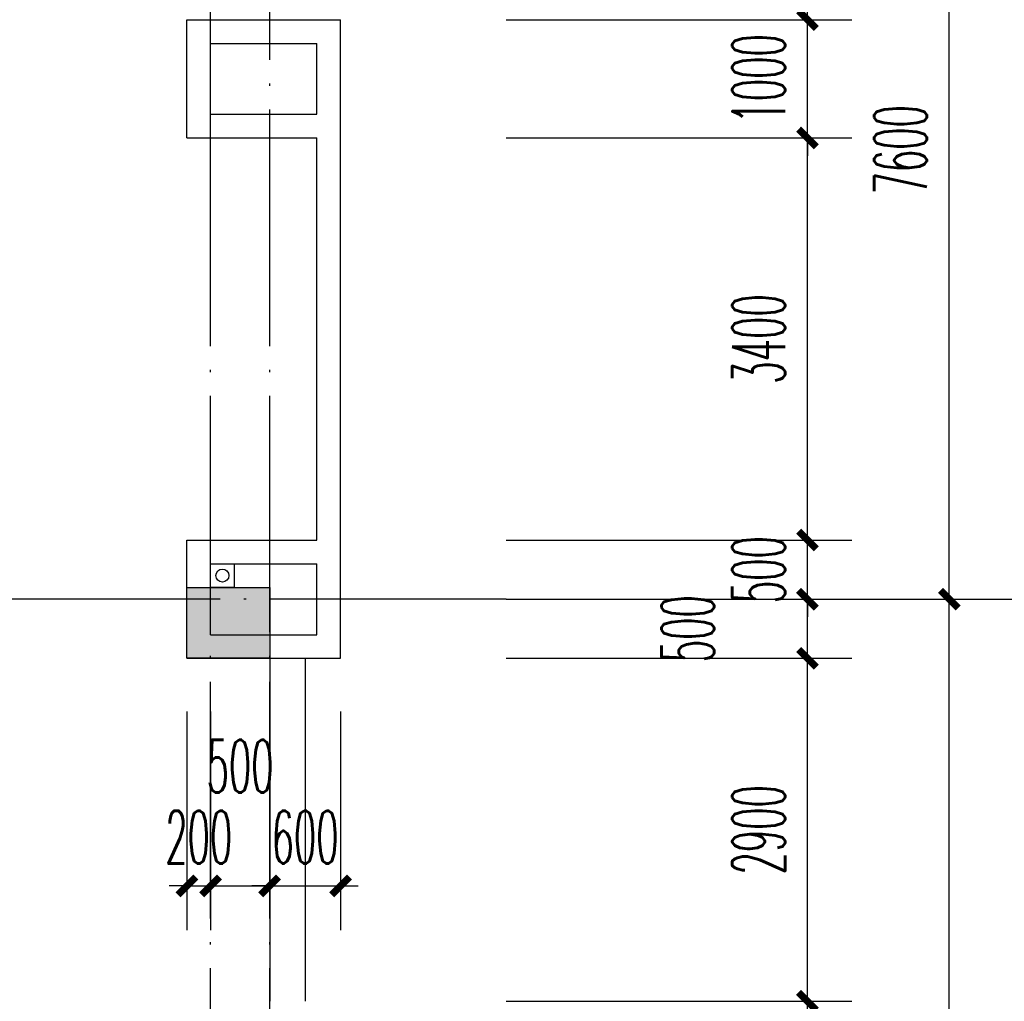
# Model space of a CAD drawing. Extents: x 1779708 to 7299578, y -1121471 to 88434.
# Tile 123 of 256: x 4396552 to 4404883, y -1039343 to -1031043. Entities that reach past the tile are written whole.
import ezdxf

# ---------------------------------------------------------------- set-up
doc = ezdxf.new("R2010")
doc.units = 0
doc.header["$LTSCALE"] = 1000
doc.header["$MEASUREMENT"] = 0
doc.linetypes.add('DASH', pattern=[0.35, 0.25, -0.1])
doc.linetypes.add('DOTE', pattern=[2.42, 2, -0.2, 0.02, -0.2])
doc.layers.get('0').update_dxf_attribs({"linetype": 'CONTINUOUS'})
doc.layers.get('Defpoints').update_dxf_attribs({"linetype": 'CONTINUOUS'})
for name, color, linetype in [('11111111111111111111111111111', 50, 'DASH'), ('AXIS', 3, 'CONTINUOUS'), ('DIM_污水', 3, 'CONTINUOUS'), ('DOTE', 1, 'DOTE'), ('P_PS_DIM', 1, 'CONTINUOUS'), ('PUB_DIM', 3, 'CONTINUOUS'), ('STAIR', 2, 'CONTINUOUS'), ('WALL', 255, 'CONTINUOUS'), ('墙柱', 2, 'CONTINUOUS'), ('室外构件', 4, 'CONTINUOUS')]:
    doc.layers.add(name, color=color, linetype=linetype)
doc.styles.add('_TCH_DIM_T3', font='SIMPLEX.shx', dxfattribs={"width": 0.494118, "bigfont": 'GBCBIG.shx'})
doc.dimstyles.new('_TCH_ARCH&&150', dxfattribs={"dimtxt": 446.25, "dimasz": 150, "dimexe": 375, "dimexo": 450, "dimgap": 189.375, "dimtad": 1, "dimdec": 0, "dimzin": 0, "dimdsep": 46, "dimtxsty": '_TCH_DIM_T3', "dimblk": 'ARCHTICK', "dimcen": 0.09, "dimdle": 225, "dimclrt": 7, "dimazin": 2, "dimtfac": 1, "dimtdec": 0, "dimtix": 1, "dimtmove": 2, "dimatfit": 3, "dimfxl": 250, "dimtolj": 1, "dimtzin": 0, "dimarcsym": 0})

# ---------------------------------------------------------------- blocks, each defined once
blk = doc.blocks.new('_ArchTick')
at = {"color": 0, "linetype": 'ByBlock', "const_width": 0.4}
blk.add_lwpolyline([(-0.5, -0.5), (0.5, 0.5)], dxfattribs=at)
blk = doc.blocks.new('*D6867')
at = {"layer": 'AXIS', "color": 0, "lineweight": -2, "transparency": 16777216}
for p, q in [((90550, 21875), (90550, 34325)), ((87250, 34100), (90925, 34100)), ((87250, 22100), (90925, 22100))]:
    blk.add_line(p, q, dxfattribs=at)
at = {"layer": 'Defpoints', "color": 0, "transparency": 16777216}
for p in [(86800, 34100), (90550, 34100), (86800, 22100)]:
    blk.add_point(p, dxfattribs=at)
at = {"layer": 'AXIS', "color": 0, "lineweight": -2, "transparency": 16777216, "xscale": 150, "yscale": 150, "zscale": 150}
for p, rotation in [((90550, 34100), 90), ((90550, 22100), 270)]:
    blk.add_blockref('_ArchTick', p, dxfattribs=dict(at, rotation=rotation))
at = {"layer": 'AXIS', "color": 7, "transparency": 16777216, "insert": (90137.5, 28100), "char_height": 446.25, "attachment_point": 5, "rotation": 90, "style": '_TCH_DIM_T3'}
blk.add_mtext('\\A1;12000', dxfattribs=at)
blk = doc.blocks.new('*D6868')
at = {"layer": 'AXIS', "color": 0, "lineweight": -2, "transparency": 16777216}
for p, q in [((90550, 33875), (90550, 41925)), ((87250, 41700), (90925, 41700)), ((87250, 34100), (90925, 34100))]:
    blk.add_line(p, q, dxfattribs=at)
at = {"layer": 'Defpoints', "color": 0, "transparency": 16777216}
for p in [(86800, 41700), (90550, 41700), (86800, 34100)]:
    blk.add_point(p, dxfattribs=at)
at = {"layer": 'AXIS', "color": 0, "lineweight": -2, "transparency": 16777216, "xscale": 150, "yscale": 150, "zscale": 150}
for p, rotation in [((90550, 41700), 90), ((90550, 34100), 270)]:
    blk.add_blockref('_ArchTick', p, dxfattribs=dict(at, rotation=rotation))
at = {"layer": 'AXIS', "color": 7, "transparency": 16777216, "insert": (90137.5, 37900), "char_height": 446.25, "attachment_point": 5, "rotation": 90, "style": '_TCH_DIM_T3'}
blk.add_mtext('\\A1;7600', dxfattribs=at)
blk = doc.blocks.new('a1')
at = {"layer": '11111111111111111111111111111'}
for p, q in [((59122, 49135.6), (59122, 48935.6)), ((59322, 49135.6), (59122, 49135.6)), ((59322, 48935.6), (59322, 49135.6)), ((59122, 48935.6), (59322, 48935.6))]:
    blk.add_line(p, q, dxfattribs=at)
blk = doc.blocks.new('*D4880')
at = {"layer": 'Defpoints', "color": 0, "transparency": 16777216}
for p in [(4400217.1, -1028343.3), (4403217.1, -1028343.3), (4400217.1, -1031043.3)]:
    blk.add_point(p, dxfattribs=at)
at = {"layer": 'PUB_DIM', "color": 0, "lineweight": -2, "transparency": 16777216}
for p, q in [((4403217.1, -1031268.3), (4403217.1, -1028118.3)), ((4400667.1, -1028343.3), (4403592.1, -1028343.3)), ((4400667.1, -1031043.3), (4403592.1, -1031043.3))]:
    blk.add_line(p, q, dxfattribs=at)
at = {"layer": 'PUB_DIM', "color": 0, "lineweight": -2, "transparency": 16777216, "xscale": 150, "yscale": 150, "zscale": 150}
for p, rotation in [((4403217.1, -1028343.3), 90), ((4403217.1, -1031043.3), 270)]:
    blk.add_blockref('_ArchTick', p, dxfattribs=dict(at, rotation=rotation))
at = {"layer": 'PUB_DIM', "color": 7, "transparency": 16777216, "insert": (4402804.6, -1029693.3), "char_height": 446.25, "attachment_point": 5, "rotation": 90, "style": '_TCH_DIM_T3'}
blk.add_mtext('\\A1;2700', dxfattribs=at)
blk = doc.blocks.new('*D4881')
at = {"layer": 'Defpoints', "color": 0, "transparency": 16777216}
for p in [(4400217.1, -1031043.3), (4403217.1, -1031043.3), (4400217.1, -1032043.3)]:
    blk.add_point(p, dxfattribs=at)
at = {"layer": 'PUB_DIM', "color": 0, "lineweight": -2, "transparency": 16777216}
for p, q in [((4403217.1, -1031043.3), (4403217.1, -1030893.3)), ((4400667.1, -1031043.3), (4403592.1, -1031043.3)), ((4403217.1, -1032043.3), (4403217.1, -1031043.3)), ((4400667.1, -1032043.3), (4403592.1, -1032043.3)), ((4403217.1, -1032043.3), (4403217.1, -1032193.3))]:
    blk.add_line(p, q, dxfattribs=at)
at = {"layer": 'PUB_DIM', "color": 0, "lineweight": -2, "transparency": 16777216, "xscale": 150, "yscale": 150, "zscale": 150}
for p, rotation in [((4403217.1, -1031043.3), 270), ((4403217.1, -1032043.3), 90)]:
    blk.add_blockref('_ArchTick', p, dxfattribs=dict(at, rotation=rotation))
at = {"layer": 'PUB_DIM', "color": 7, "transparency": 16777216, "insert": (4402804.6, -1031543.3), "char_height": 446.25, "attachment_point": 5, "rotation": 90, "style": '_TCH_DIM_T3'}
blk.add_mtext('\\A1;1000', dxfattribs=at)
blk = doc.blocks.new('*D4882')
at = {"layer": 'Defpoints', "color": 0, "transparency": 16777216}
for p in [(4400217.1, -1032043.3), (4403217.1, -1032043.3), (4400217.1, -1035443.3)]:
    blk.add_point(p, dxfattribs=at)
at = {"layer": 'PUB_DIM', "color": 0, "lineweight": -2, "transparency": 16777216}
for p, q in [((4403217.1, -1035668.3), (4403217.1, -1031818.3)), ((4400667.1, -1032043.3), (4403592.1, -1032043.3)), ((4400667.1, -1035443.3), (4403592.1, -1035443.3))]:
    blk.add_line(p, q, dxfattribs=at)
at = {"layer": 'PUB_DIM', "color": 0, "lineweight": -2, "transparency": 16777216, "xscale": 150, "yscale": 150, "zscale": 150}
for p, rotation in [((4403217.1, -1032043.3), 90), ((4403217.1, -1035443.3), 270)]:
    blk.add_blockref('_ArchTick', p, dxfattribs=dict(at, rotation=rotation))
at = {"layer": 'PUB_DIM', "color": 7, "transparency": 16777216, "insert": (4402804.6, -1033743.3), "char_height": 446.25, "attachment_point": 5, "rotation": 90, "style": '_TCH_DIM_T3'}
blk.add_mtext('\\A1;3400', dxfattribs=at)
blk = doc.blocks.new('*D4883')
at = {"layer": 'Defpoints', "color": 0, "transparency": 16777216}
for p in [(4400217.1, -1035443.3), (4403217.1, -1035443.3), (4400217.1, -1035943.3)]:
    blk.add_point(p, dxfattribs=at)
at = {"layer": 'PUB_DIM', "color": 0, "lineweight": -2, "transparency": 16777216}
for p, q in [((4403217.1, -1035443.3), (4403217.1, -1035293.3)), ((4400667.1, -1035443.3), (4403592.1, -1035443.3)), ((4403217.1, -1035943.3), (4403217.1, -1035443.3)), ((4400667.1, -1035943.3), (4403592.1, -1035943.3)), ((4403217.1, -1035943.3), (4403217.1, -1036093.3))]:
    blk.add_line(p, q, dxfattribs=at)
at = {"layer": 'PUB_DIM', "color": 0, "lineweight": -2, "transparency": 16777216, "xscale": 150, "yscale": 150, "zscale": 150}
for p, rotation in [((4403217.1, -1035443.3), 270), ((4403217.1, -1035943.3), 90)]:
    blk.add_blockref('_ArchTick', p, dxfattribs=dict(at, rotation=rotation))
at = {"layer": 'PUB_DIM', "color": 7, "transparency": 16777216, "insert": (4402804.6, -1035693.3), "char_height": 446.25, "attachment_point": 5, "rotation": 90, "style": '_TCH_DIM_T3'}
blk.add_mtext('\\A1;500', dxfattribs=at)
blk = doc.blocks.new('*D4884')
at = {"layer": 'Defpoints', "color": 0, "transparency": 16777216}
for p in [(4400217.1, -1035943.3), (4403217.1, -1035943.3), (4400217.1, -1036443.3)]:
    blk.add_point(p, dxfattribs=at)
at = {"layer": 'PUB_DIM', "color": 0, "lineweight": -2, "transparency": 16777216}
for p, q in [((4403217.1, -1036668.3), (4403217.1, -1035718.3)), ((4400667.1, -1035943.3), (4403592.1, -1035943.3)), ((4400667.1, -1036443.3), (4403592.1, -1036443.3))]:
    blk.add_line(p, q, dxfattribs=at)
at = {"layer": 'PUB_DIM', "color": 0, "lineweight": -2, "transparency": 16777216, "xscale": 150, "yscale": 150, "zscale": 150}
for p, rotation in [((4403217.1, -1035943.3), 90), ((4403217.1, -1036443.3), 270)]:
    blk.add_blockref('_ArchTick', p, dxfattribs=dict(at, rotation=rotation))
at = {"layer": 'PUB_DIM', "color": 7, "transparency": 16777216, "insert": (4402204.6, -1036193.3), "char_height": 446.25, "attachment_point": 5, "rotation": 90, "style": '_TCH_DIM_T3'}
blk.add_mtext('\\A1;500', dxfattribs=at)
blk = doc.blocks.new('*D4885')
at = {"layer": 'Defpoints', "color": 0, "transparency": 16777216}
for p in [(4400217.1, -1036443.3), (4403217.1, -1036443.3), (4400217.1, -1039343.3)]:
    blk.add_point(p, dxfattribs=at)
at = {"layer": 'PUB_DIM', "color": 0, "lineweight": -2, "transparency": 16777216}
for p, q in [((4403217.1, -1039568.3), (4403217.1, -1036218.3)), ((4400667.1, -1036443.3), (4403592.1, -1036443.3)), ((4400667.1, -1039343.3), (4403592.1, -1039343.3))]:
    blk.add_line(p, q, dxfattribs=at)
at = {"layer": 'PUB_DIM', "color": 0, "lineweight": -2, "transparency": 16777216, "xscale": 150, "yscale": 150, "zscale": 150}
for p, rotation in [((4403217.1, -1036443.3), 90), ((4403217.1, -1039343.3), 270)]:
    blk.add_blockref('_ArchTick', p, dxfattribs=dict(at, rotation=rotation))
at = {"layer": 'PUB_DIM', "color": 7, "transparency": 16777216, "insert": (4402804.6, -1037893.3), "char_height": 446.25, "attachment_point": 5, "rotation": 90, "style": '_TCH_DIM_T3'}
blk.add_mtext('\\A1;2900', dxfattribs=at)
blk = doc.blocks.new('*D4886')
at = {"layer": 'Defpoints', "color": 0, "transparency": 16777216}
for p in [(4400217.1, -1039343.3), (4403217.1, -1039343.3), (4400217.1, -1040343.3)]:
    blk.add_point(p, dxfattribs=at)
at = {"layer": 'PUB_DIM', "color": 0, "lineweight": -2, "transparency": 16777216}
for p, q in [((4403217.1, -1039343.3), (4403217.1, -1039193.3)), ((4400667.1, -1039343.3), (4403592.1, -1039343.3)), ((4403217.1, -1040343.3), (4403217.1, -1039343.3)), ((4400667.1, -1040343.3), (4403592.1, -1040343.3)), ((4403217.1, -1040343.3), (4403217.1, -1040493.3))]:
    blk.add_line(p, q, dxfattribs=at)
at = {"layer": 'PUB_DIM', "color": 0, "lineweight": -2, "transparency": 16777216, "xscale": 150, "yscale": 150, "zscale": 150}
for p, rotation in [((4403217.1, -1039343.3), 270), ((4403217.1, -1040343.3), 90)]:
    blk.add_blockref('_ArchTick', p, dxfattribs=dict(at, rotation=rotation))
at = {"layer": 'PUB_DIM', "color": 7, "transparency": 16777216, "insert": (4402804.6, -1039843.3), "char_height": 446.25, "attachment_point": 5, "rotation": 90, "style": '_TCH_DIM_T3'}
blk.add_mtext('\\A1;1000', dxfattribs=at)
blk = doc.blocks.new('*D5394')
at = {"layer": 'Defpoints', "color": 0, "transparency": 16777216}
for p in [(4398667.1, -1036443.3), (4399267.1, -1036443.3), (4399267.1, -1038368)]:
    blk.add_point(p, dxfattribs=at)
at = {"layer": 'PUB_DIM', "color": 0, "lineweight": -2, "transparency": 16777216}
for p, q in [((4398667.1, -1036893.3), (4398667.1, -1038743)), ((4399267.1, -1036893.3), (4399267.1, -1038743)), ((4398667.1, -1038368), (4398517.1, -1038368)), ((4398667.1, -1038368), (4399267.1, -1038368)), ((4399267.1, -1038368), (4399417.1, -1038368))]:
    blk.add_line(p, q, dxfattribs=at)
at = {"layer": 'PUB_DIM', "color": 0, "lineweight": -2, "transparency": 16777216, "xscale": 150, "yscale": 150, "zscale": 150}
blk.add_blockref('_ArchTick', (4398667.1, -1038368), dxfattribs=at)
at = {"layer": 'PUB_DIM', "color": 0, "lineweight": -2, "transparency": 16777216, "xscale": 150, "yscale": 150, "zscale": 150, "rotation": 180}
blk.add_blockref('_ArchTick', (4399267.1, -1038368), dxfattribs=at)
at = {"layer": 'PUB_DIM', "color": 7, "transparency": 16777216, "insert": (4398967.1, -1037955.5), "char_height": 446.25, "attachment_point": 5, "style": '_TCH_DIM_T3'}
blk.add_mtext('\\A1;600', dxfattribs=at)
blk = doc.blocks.new('*D5395')
at = {"layer": 'Defpoints', "color": 0, "transparency": 16777216}
for p in [(4398167.1, -1036443.3), (4398667.1, -1036443.3), (4398667.1, -1038368)]:
    blk.add_point(p, dxfattribs=at)
at = {"layer": 'PUB_DIM', "color": 0, "lineweight": -2, "transparency": 16777216}
for p, q in [((4398167.1, -1036893.3), (4398167.1, -1038743)), ((4398667.1, -1036893.3), (4398667.1, -1038743)), ((4397942.1, -1038368), (4398892.1, -1038368))]:
    blk.add_line(p, q, dxfattribs=at)
at = {"layer": 'PUB_DIM', "color": 0, "lineweight": -2, "transparency": 16777216, "xscale": 150, "yscale": 150, "zscale": 150, "rotation": 180}
blk.add_blockref('_ArchTick', (4398167.1, -1038368), dxfattribs=at)
at = {"layer": 'PUB_DIM', "color": 0, "lineweight": -2, "transparency": 16777216, "xscale": 150, "yscale": 150, "zscale": 150}
blk.add_blockref('_ArchTick', (4398667.1, -1038368), dxfattribs=at)
at = {"layer": 'PUB_DIM', "color": 7, "transparency": 16777216, "insert": (4398417.1, -1037355.5), "char_height": 446.25, "attachment_point": 5, "style": '_TCH_DIM_T3'}
blk.add_mtext('\\A1;500', dxfattribs=at)
blk = doc.blocks.new('*D5396')
at = {"layer": 'Defpoints', "color": 0, "transparency": 16777216}
for p in [(4397967.1, -1036443.3), (4398167.1, -1036443.3), (4398167.1, -1038368)]:
    blk.add_point(p, dxfattribs=at)
at = {"layer": 'PUB_DIM', "color": 0, "lineweight": -2, "transparency": 16777216}
for p, q in [((4397967.1, -1036893.3), (4397967.1, -1038743)), ((4398167.1, -1036893.3), (4398167.1, -1038743)), ((4397967.1, -1038368), (4397817.1, -1038368)), ((4397967.1, -1038368), (4398167.1, -1038368)), ((4398167.1, -1038368), (4398317.1, -1038368))]:
    blk.add_line(p, q, dxfattribs=at)
at = {"layer": 'PUB_DIM', "color": 0, "lineweight": -2, "transparency": 16777216, "xscale": 150, "yscale": 150, "zscale": 150}
blk.add_blockref('_ArchTick', (4397967.1, -1038368), dxfattribs=at)
at = {"layer": 'PUB_DIM', "color": 0, "lineweight": -2, "transparency": 16777216, "xscale": 150, "yscale": 150, "zscale": 150, "rotation": 180}
blk.add_blockref('_ArchTick', (4398167.1, -1038368), dxfattribs=at)
at = {"layer": 'PUB_DIM', "color": 7, "transparency": 16777216, "insert": (4398067.1, -1037955.5), "char_height": 446.25, "attachment_point": 5, "style": '_TCH_DIM_T3'}
blk.add_mtext('\\A1;200', dxfattribs=at)
blk = doc.blocks.new('A$C159220C3')
at = {"layer": 'AXIS'}
blk.add_line((86800, 34100), (92800, 34100), dxfattribs=at)
at = {"layer": 'DOTE'}
for p, q in [((84300, 7200), (84300, 149200)), ((84800, 7200), (84800, 149200)), ((86800, 34100), (59600, 34100))]:
    blk.add_line(p, q, dxfattribs=at)
at = {"layer": 'AXIS'}
for p1, p2, picture, middle in [((86800, 34100), (86800, 41700), '*D6868', (90137.5, 37900)), ((86800, 22100), (86800, 34100), '*D6867', (90137.5, 28100))]:
    dim = blk.add_aligned_dim(p1=p1, p2=p2, distance=-3750, dimstyle='_TCH_ARCH&&150', dxfattribs=at)
    dim.commit()
    dim.dimension.update_dxf_attribs({"geometry": picture, "text_midpoint": middle})

msp = doc.modelspace()

# ---------------------------------------------------------------- hatches: boundary and pattern name
at = {"layer": '墙柱'}
h = msp.add_hatch(color=256, dxfattribs=at)
h.paths.add_polyline_path([(4323067.1, -1009843.3), (4324067.1, -1009843.3), (4324067.1, -1010343.3), (4323067.1, -1010343.3)])
h.paths.add_polyline_path([(4323067.1, -1016093.3), (4324067.1, -1016093.3), (4324067.1, -1016593.3), (4323067.1, -1016593.3)])
h.paths.add_polyline_path([(4323067.1, -1022643.3), (4324067.1, -1022643.3), (4324067.1, -1023143.3), (4323067.1, -1023143.3)])
h.paths.add_polyline_path([(4397967.1, -1051543.3), (4398667.1, -1051543.3), (4398667.1, -1051043.3), (4397967.1, -1051043.3)])
h.paths.add_polyline_path([(4347917.1, -1019143.3), (4348617.1, -1019143.3), (4348617.1, -1019643.3), (4347917.1, -1019643.3)])
h.paths.add_polyline_path([(4389917.1, -1051543.3), (4390617.1, -1051543.3), (4390617.1, -1051043.3), (4389917.1, -1051043.3)])
h.paths.add_polyline_path([(4347917.1, -1051543.3), (4348617.1, -1051543.3), (4348617.1, -1051043.3), (4347917.1, -1051043.3)])
h.paths.add_polyline_path([(4323567.1, -1028493.3), (4324067.1, -1028493.3), (4324067.1, -1028993.3), (4323567.1, -1028993.3)])
h.paths.add_polyline_path([(4350197.1, -1045743.3), (4350197.1, -1045443.3), (4349297.1, -1045443.3), (4349297.1, -1045743.3)])
h.paths.add_polyline_path([(4377567.1, -1060843.3), (4378067.1, -1060843.3), (4378067.1, -1060343.3), (4377567.1, -1060343.3)])
h.paths.add_polyline_path([(4339667.1, -1009843.3), (4340167.1, -1009843.3), (4340167.1, -1010343.3), (4339667.1, -1010343.3)])
h.paths.add_polyline_path([(4347967.1, -1009843.3), (4348567.1, -1009843.3), (4348567.1, -1010343.3), (4347967.1, -1010343.3)])
h.paths.add_polyline_path([(4365067.1, -1019043.3), (4365667.1, -1019043.3), (4365667.1, -1019643.3), (4365067.1, -1019643.3)])
h.paths.add_polyline_path([(4381567.1, -1027843.3), (4382167.1, -1027843.3), (4382167.1, -1028443.3), (4381567.1, -1028443.3)])
h.paths.add_polyline_path([(4336067.1, -1015993.3), (4336567.1, -1015993.3), (4336567.1, -1016693.3), (4336067.1, -1016693.3)])
h.paths.add_polyline_path([(4389767.1, -1023743.3), (4390267.1, -1023743.3), (4390267.1, -1024243.3), (4389767.1, -1024243.3)])
h.paths.add_polyline_path([(4339567.1, -1048043.3), (4340167.1, -1048043.3), (4340167.1, -1047543.3), (4339567.1, -1047543.3)])
h.paths.add_polyline_path([(4343767.1, -1041443.3), (4344267.1, -1041443.3), (4344267.1, -1040943.3), (4343767.1, -1040943.3)])
h.paths.add_polyline_path([(4343767.1, -1034843.3), (4344267.1, -1034843.3), (4344267.1, -1034343.3), (4343767.1, -1034343.3)])
h.paths.add_polyline_path([(4336067.1, -1029093.3), (4336567.1, -1029093.3), (4336567.1, -1028393.3), (4336067.1, -1028393.3)])
h.paths.add_polyline_path([(4343767.1, -1022643.3), (4344267.1, -1022643.3), (4344267.1, -1023143.3), (4343767.1, -1023143.3)])
h.paths.add_polyline_path([(4336067.1, -1009843.3), (4336567.1, -1009843.3), (4336567.1, -1010343.3), (4336067.1, -1010343.3)])
h.paths.add_polyline_path([(4377967.1, -1036343.3), (4377467.1, -1036343.3), (4377467.1, -1035843.3), (4377967.1, -1035843.3)])
h.paths.add_polyline_path([(4397967.1, -1019143.3), (4398667.1, -1019143.3), (4398667.1, -1019643.3), (4397967.1, -1019643.3)])
h.paths.add_polyline_path([(4331467.1, -1048043.3), (4331967.1, -1048043.3), (4331967.1, -1047543.3), (4331467.1, -1047543.3)])
h.paths.add_polyline_path([(4389917.1, -1036443.3), (4390617.1, -1036443.3), (4390617.1, -1035843.3), (4389917.1, -1035843.3)])
h.paths.add_polyline_path([(4397967.1, -1035843.3), (4398667.1, -1035843.3), (4398667.1, -1036443.3), (4397967.1, -1036443.3)])
h.paths.add_polyline_path([(4381567.1, -1035843.3), (4382167.1, -1035843.3), (4382167.1, -1036443.3), (4381567.1, -1036443.3)])
h.paths.add_polyline_path([(4389767.1, -1027943.3), (4390267.1, -1027943.3), (4390267.1, -1028443.3), (4389767.1, -1028443.3)])
h.paths.add_polyline_path([(4377467.1, -1027943.3), (4377967.1, -1027943.3), (4377967.1, -1028443.3), (4377467.1, -1028443.3)])
h.paths.add_polyline_path([(4373217.1, -1048043.3), (4373717.1, -1048043.3), (4373717.1, -1047543.3), (4373217.1, -1047543.3)])
h.paths.add_polyline_path([(4369267.1, -1009843.3), (4369767.1, -1009843.3), (4369767.1, -1010343.3), (4369267.1, -1010343.3)])
h.paths.add_polyline_path([(4365567.1, -1022643.3), (4365067.1, -1022643.3), (4365067.1, -1023143.3), (4365567.1, -1023143.3)])
h.paths.add_polyline_path([(4365567.1, -1009843.3), (4365067.1, -1009843.3), (4365067.1, -1010343.3), (4365567.1, -1010343.3)])
h.paths.add_polyline_path([(4347967.1, -1022643.3), (4348467.1, -1022643.3), (4348467.1, -1023143.3), (4347967.1, -1023143.3)])
h.paths.add_polyline_path([(4343767.1, -1028993.3), (4344267.1, -1028993.3), (4344267.1, -1028493.3), (4343767.1, -1028493.3)])
h.paths.add_polyline_path([(4336067.1, -1023343.3), (4336567.1, -1023343.3), (4336567.1, -1022643.3), (4336067.1, -1022643.3)])
h.paths.add_polyline_path([(4339567.1, -1034843.3), (4340167.1, -1034843.3), (4340167.1, -1034343.3), (4339567.1, -1034343.3)])
h.paths.add_polyline_path([(4331167.1, -1034843.3), (4331767.1, -1034843.3), (4331767.1, -1034343.3), (4331167.1, -1034343.3)])
h.paths.add_polyline_path([(4323067.1, -1034843.3), (4324067.1, -1034843.3), (4324067.1, -1034343.3), (4323067.1, -1034343.3)])
h.paths.add_polyline_path([(4339567.1, -1041543.3), (4340167.1, -1041543.3), (4340167.1, -1040943.3), (4339567.1, -1040943.3)])
h.paths.add_polyline_path([(4331467.1, -1041543.3), (4331967.1, -1041543.3), (4331967.1, -1040943.3), (4331467.1, -1040943.3)])
h.paths.add_polyline_path([(4397967.1, -1022343.3), (4398667.1, -1022343.3), (4398667.1, -1022843.3), (4397967.1, -1022843.3)])
h.paths.add_polyline_path([(4398167.1, -1009843.3), (4398667.1, -1009843.3), (4398667.1, -1010343.3), (4398167.1, -1010343.3)])
h.paths.add_polyline_path([(4389917.1, -1018943.3), (4390617.1, -1018943.3), (4390617.1, -1019643.3), (4389917.1, -1019643.3)])
h.paths.add_polyline_path([(4389867.1, -1009843.3), (4390667.1, -1009843.3), (4390667.1, -1010343.3), (4389867.1, -1010343.3)])
h.paths.add_polyline_path([(4381517.1, -1018943.3), (4382217.1, -1018943.3), (4382217.1, -1019643.3), (4381517.1, -1019643.3)])
h.paths.add_polyline_path([(4381567.1, -1009843.3), (4382167.1, -1009843.3), (4382167.1, -1010343.3), (4381567.1, -1010343.3)])
h.paths.add_polyline_path([(4373217.1, -1022643.3), (4373717.1, -1022643.3), (4373717.1, -1023143.3), (4373217.1, -1023143.3)])
h.paths.add_polyline_path([(4373117.1, -1019143.3), (4373817.1, -1019143.3), (4373817.1, -1019643.3), (4373117.1, -1019643.3)])
h.paths.add_polyline_path([(4373217.1, -1009843.3), (4373717.1, -1009843.3), (4373717.1, -1010343.3), (4373217.1, -1010343.3)])
h.paths.add_polyline_path([(4356167.1, -1022643.3), (4356667.1, -1022643.3), (4356667.1, -1023143.3), (4356167.1, -1023143.3)])
h.paths.add_polyline_path([(4356067.1, -1019043.3), (4356667.1, -1019043.3), (4356667.1, -1019643.3), (4356067.1, -1019643.3)])
h.paths.add_polyline_path([(4339567.1, -1019043.3), (4340167.1, -1019043.3), (4340167.1, -1019643.3), (4339567.1, -1019643.3)])
h.paths.add_polyline_path([(4356167.1, -1009843.3), (4356667.1, -1009843.3), (4356667.1, -1010343.3), (4356167.1, -1010343.3)])
h.paths.add_polyline_path([(4389917.1, -1048043.3), (4390617.1, -1048043.3), (4390617.1, -1047443.3), (4389917.1, -1047443.3)])
h.paths.add_polyline_path([(4397967.1, -1060843.3), (4398667.1, -1060843.3), (4398667.1, -1060343.3), (4397967.1, -1060343.3)])
h.paths.add_polyline_path([(4389967.1, -1060843.3), (4390567.1, -1060843.3), (4390567.1, -1060343.3), (4389967.1, -1060343.3)])
h.paths.add_polyline_path([(4381567.1, -1048043.3), (4382167.1, -1048043.3), (4382167.1, -1047443.3), (4381567.1, -1047443.3)])
h.paths.add_polyline_path([(4381517.1, -1051543.3), (4382217.1, -1051543.3), (4382217.1, -1051043.3), (4381517.1, -1051043.3)])
h.paths.add_polyline_path([(4381617.1, -1060843.3), (4382117.1, -1060843.3), (4382117.1, -1060343.3), (4381617.1, -1060343.3)])
h.paths.add_polyline_path([(4373167.1, -1051643.3), (4373767.1, -1051643.3), (4373767.1, -1051043.3), (4373167.1, -1051043.3)])
h.paths.add_polyline_path([(4373167.1, -1060843.3), (4373767.1, -1060843.3), (4373767.1, -1060343.3), (4373167.1, -1060343.3)])
h.paths.add_polyline_path([(4365067.1, -1048043.3), (4365567.1, -1048043.3), (4365567.1, -1047543.3), (4365067.1, -1047543.3)])
h.paths.add_polyline_path([(4365067.1, -1051643.3), (4365667.1, -1051643.3), (4365667.1, -1051043.3), (4365067.1, -1051043.3)])
h.paths.add_polyline_path([(4356167.1, -1048043.3), (4356667.1, -1048043.3), (4356667.1, -1047543.3), (4356167.1, -1047543.3)])
h.paths.add_polyline_path([(4348127.1, -1048043.3), (4348727.1, -1048043.3), (4348727.1, -1047643.3), (4348127.1, -1047643.3)])
h.paths.add_polyline_path([(4356067.1, -1051643.3), (4356667.1, -1051643.3), (4356667.1, -1051043.3), (4356067.1, -1051043.3)])
h.paths.add_polyline_path([(4323067.1, -1048343.3), (4323767.1, -1048343.3), (4323767.1, -1047843.3), (4323067.1, -1047843.3)])
h.paths.add_polyline_path([(4323067.1, -1051543.3), (4323767.1, -1051543.3), (4323767.1, -1051043.3), (4323067.1, -1051043.3)])
h.paths.add_polyline_path([(4331117.1, -1051543.3), (4331817.1, -1051543.3), (4331817.1, -1051043.3), (4331117.1, -1051043.3)])
h.paths.add_polyline_path([(4339567.1, -1051643.3), (4340167.1, -1051643.3), (4340167.1, -1051043.3), (4339567.1, -1051043.3)])
h.paths.add_polyline_path([(4365067.1, -1060843.3), (4365567.1, -1060843.3), (4365567.1, -1060343.3), (4365067.1, -1060343.3)])
h.paths.add_polyline_path([(4356167.1, -1060843.3), (4356667.1, -1060843.3), (4356667.1, -1060343.3), (4356167.1, -1060343.3)])
h.paths.add_polyline_path([(4347967.1, -1060843.3), (4348567.1, -1060843.3), (4348567.1, -1060343.3), (4347967.1, -1060343.3)])
h.paths.add_polyline_path([(4339567.1, -1060843.3), (4340167.1, -1060843.3), (4340167.1, -1060343.3), (4339567.1, -1060343.3)])
h.paths.add_polyline_path([(4331117.1, -1060843.3), (4331817.1, -1060843.3), (4331817.1, -1060343.3), (4331117.1, -1060343.3)])
h.paths.add_polyline_path([(4323067.1, -1060843.3), (4323567.1, -1060843.3), (4323567.1, -1060343.3), (4323067.1, -1060343.3)])
h.paths.add_polyline_path([(4397967.1, -1048043.3), (4398667.1, -1048043.3), (4398667.1, -1047443.3), (4397967.1, -1047443.3)])
h.paths.add_polyline_path([(4323067.1, -973843.3), (4324067.1, -973843.3), (4324067.1, -973343.3), (4323067.1, -973343.3)])
h.paths.add_polyline_path([(4323067.1, -967593.3), (4324067.1, -967593.3), (4324067.1, -967093.3), (4323067.1, -967093.3)])
h.paths.add_polyline_path([(4323067.1, -961043.3), (4324067.1, -961043.3), (4324067.1, -960543.3), (4323067.1, -960543.3)])
h.paths.add_polyline_path([(4397967.1, -932143.3), (4398667.1, -932143.3), (4398667.1, -932643.3), (4397967.1, -932643.3)])
h.paths.add_polyline_path([(4347917.1, -964543.3), (4348617.1, -964543.3), (4348617.1, -964043.3), (4347917.1, -964043.3)])
h.paths.add_polyline_path([(4389917.1, -932143.3), (4390617.1, -932143.3), (4390617.1, -932643.3), (4389917.1, -932643.3)])
h.paths.add_polyline_path([(4347917.1, -932143.3), (4348617.1, -932143.3), (4348617.1, -932643.3), (4347917.1, -932643.3)])
h.paths.add_polyline_path([(4323567.1, -955193.3), (4324067.1, -955193.3), (4324067.1, -954693.3), (4323567.1, -954693.3)])
h.paths.add_polyline_path([(4350197.1, -937943.3), (4350197.1, -938243.3), (4349297.1, -938243.3), (4349297.1, -937943.3)])
h.paths.add_polyline_path([(4377567.1, -922843.3), (4378067.1, -922843.3), (4378067.1, -923343.3), (4377567.1, -923343.3)])
h.paths.add_polyline_path([(4339667.1, -973843.3), (4340167.1, -973843.3), (4340167.1, -973343.3), (4339667.1, -973343.3)])
h.paths.add_polyline_path([(4347967.1, -973843.3), (4348567.1, -973843.3), (4348567.1, -973343.3), (4347967.1, -973343.3)])
h.paths.add_polyline_path([(4365067.1, -964643.3), (4365667.1, -964643.3), (4365667.1, -964043.3), (4365067.1, -964043.3)])
h.paths.add_polyline_path([(4381567.1, -955843.3), (4382167.1, -955843.3), (4382167.1, -955243.3), (4381567.1, -955243.3)])
h.paths.add_polyline_path([(4336067.1, -967693.3), (4336567.1, -967693.3), (4336567.1, -966993.3), (4336067.1, -966993.3)])
h.paths.add_polyline_path([(4389767.1, -959943.3), (4390267.1, -959943.3), (4390267.1, -959443.3), (4389767.1, -959443.3)])
h.paths.add_polyline_path([(4339567.1, -935643.3), (4340167.1, -935643.3), (4340167.1, -936143.3), (4339567.1, -936143.3)])
h.paths.add_polyline_path([(4343767.1, -942243.3), (4344267.1, -942243.3), (4344267.1, -942743.3), (4343767.1, -942743.3)])
h.paths.add_polyline_path([(4343767.1, -948843.3), (4344267.1, -948843.3), (4344267.1, -949343.3), (4343767.1, -949343.3)])
h.paths.add_polyline_path([(4336067.1, -954593.3), (4336567.1, -954593.3), (4336567.1, -955293.3), (4336067.1, -955293.3)])
h.paths.add_polyline_path([(4343767.1, -961043.3), (4344267.1, -961043.3), (4344267.1, -960543.3), (4343767.1, -960543.3)])
h.paths.add_polyline_path([(4336067.1, -973843.3), (4336567.1, -973843.3), (4336567.1, -973343.3), (4336067.1, -973343.3)])
h.paths.add_polyline_path([(4377967.1, -947343.3), (4377467.1, -947343.3), (4377467.1, -947843.3), (4377967.1, -947843.3)])
h.paths.add_polyline_path([(4397967.1, -964543.3), (4398667.1, -964543.3), (4398667.1, -964043.3), (4397967.1, -964043.3)])
h.paths.add_polyline_path([(4331467.1, -935643.3), (4331967.1, -935643.3), (4331967.1, -936143.3), (4331467.1, -936143.3)])
h.paths.add_polyline_path([(4389917.1, -947243.3), (4390617.1, -947243.3), (4390617.1, -947843.3), (4389917.1, -947843.3)])
h.paths.add_polyline_path([(4397967.1, -947843.3), (4398667.1, -947843.3), (4398667.1, -947243.3), (4397967.1, -947243.3)])
h.paths.add_polyline_path([(4381567.1, -947843.3), (4382167.1, -947843.3), (4382167.1, -947243.3), (4381567.1, -947243.3)])
h.paths.add_polyline_path([(4389767.1, -955743.3), (4390267.1, -955743.3), (4390267.1, -955243.3), (4389767.1, -955243.3)])
h.paths.add_polyline_path([(4377467.1, -955743.3), (4377967.1, -955743.3), (4377967.1, -955243.3), (4377467.1, -955243.3)])
h.paths.add_polyline_path([(4373217.1, -935643.3), (4373717.1, -935643.3), (4373717.1, -936143.3), (4373217.1, -936143.3)])
h.paths.add_polyline_path([(4369267.1, -973843.3), (4369767.1, -973843.3), (4369767.1, -973343.3), (4369267.1, -973343.3)])
h.paths.add_polyline_path([(4365567.1, -961043.3), (4365067.1, -961043.3), (4365067.1, -960543.3), (4365567.1, -960543.3)])
h.paths.add_polyline_path([(4365567.1, -973843.3), (4365067.1, -973843.3), (4365067.1, -973343.3), (4365567.1, -973343.3)])
h.paths.add_polyline_path([(4347967.1, -961043.3), (4348467.1, -961043.3), (4348467.1, -960543.3), (4347967.1, -960543.3)])
h.paths.add_polyline_path([(4343767.1, -954693.3), (4344267.1, -954693.3), (4344267.1, -955193.3), (4343767.1, -955193.3)])
h.paths.add_polyline_path([(4336067.1, -960343.3), (4336567.1, -960343.3), (4336567.1, -961043.3), (4336067.1, -961043.3)])
h.paths.add_polyline_path([(4339567.1, -948843.3), (4340167.1, -948843.3), (4340167.1, -949343.3), (4339567.1, -949343.3)])
h.paths.add_polyline_path([(4331167.1, -948843.3), (4331767.1, -948843.3), (4331767.1, -949343.3), (4331167.1, -949343.3)])
h.paths.add_polyline_path([(4323067.1, -948843.3), (4324067.1, -948843.3), (4324067.1, -949343.3), (4323067.1, -949343.3)])
h.paths.add_polyline_path([(4339567.1, -942143.3), (4340167.1, -942143.3), (4340167.1, -942743.3), (4339567.1, -942743.3)])
h.paths.add_polyline_path([(4331467.1, -942143.3), (4331967.1, -942143.3), (4331967.1, -942743.3), (4331467.1, -942743.3)])
h.paths.add_polyline_path([(4397967.1, -961343.3), (4398667.1, -961343.3), (4398667.1, -960843.3), (4397967.1, -960843.3)])
h.paths.add_polyline_path([(4398167.1, -973843.3), (4398667.1, -973843.3), (4398667.1, -973343.3), (4398167.1, -973343.3)])
h.paths.add_polyline_path([(4389917.1, -964743.3), (4390617.1, -964743.3), (4390617.1, -964043.3), (4389917.1, -964043.3)])
h.paths.add_polyline_path([(4389867.1, -973843.3), (4390667.1, -973843.3), (4390667.1, -973343.3), (4389867.1, -973343.3)])
h.paths.add_polyline_path([(4381517.1, -964743.3), (4382217.1, -964743.3), (4382217.1, -964043.3), (4381517.1, -964043.3)])
h.paths.add_polyline_path([(4381567.1, -973843.3), (4382167.1, -973843.3), (4382167.1, -973343.3), (4381567.1, -973343.3)])
h.paths.add_polyline_path([(4373217.1, -961043.3), (4373717.1, -961043.3), (4373717.1, -960543.3), (4373217.1, -960543.3)])
h.paths.add_polyline_path([(4373117.1, -964543.3), (4373817.1, -964543.3), (4373817.1, -964043.3), (4373117.1, -964043.3)])
h.paths.add_polyline_path([(4373217.1, -973843.3), (4373717.1, -973843.3), (4373717.1, -973343.3), (4373217.1, -973343.3)])
h.paths.add_polyline_path([(4356167.1, -961043.3), (4356667.1, -961043.3), (4356667.1, -960543.3), (4356167.1, -960543.3)])
h.paths.add_polyline_path([(4356067.1, -964643.3), (4356667.1, -964643.3), (4356667.1, -964043.3), (4356067.1, -964043.3)])
h.paths.add_polyline_path([(4339567.1, -964643.3), (4340167.1, -964643.3), (4340167.1, -964043.3), (4339567.1, -964043.3)])
h.paths.add_polyline_path([(4356167.1, -973843.3), (4356667.1, -973843.3), (4356667.1, -973343.3), (4356167.1, -973343.3)])
h.paths.add_polyline_path([(4389917.1, -935643.3), (4390617.1, -935643.3), (4390617.1, -936243.3), (4389917.1, -936243.3)])
h.paths.add_polyline_path([(4397967.1, -922843.3), (4398667.1, -922843.3), (4398667.1, -923343.3), (4397967.1, -923343.3)])
h.paths.add_polyline_path([(4389967.1, -922843.3), (4390567.1, -922843.3), (4390567.1, -923343.3), (4389967.1, -923343.3)])
h.paths.add_polyline_path([(4381567.1, -935643.3), (4382167.1, -935643.3), (4382167.1, -936243.3), (4381567.1, -936243.3)])
h.paths.add_polyline_path([(4381517.1, -932143.3), (4382217.1, -932143.3), (4382217.1, -932643.3), (4381517.1, -932643.3)])
h.paths.add_polyline_path([(4381617.1, -922843.3), (4382117.1, -922843.3), (4382117.1, -923343.3), (4381617.1, -923343.3)])
h.paths.add_polyline_path([(4373167.1, -932043.3), (4373767.1, -932043.3), (4373767.1, -932643.3), (4373167.1, -932643.3)])
h.paths.add_polyline_path([(4373167.1, -922843.3), (4373767.1, -922843.3), (4373767.1, -923343.3), (4373167.1, -923343.3)])
h.paths.add_polyline_path([(4365067.1, -935643.3), (4365567.1, -935643.3), (4365567.1, -936143.3), (4365067.1, -936143.3)])
h.paths.add_polyline_path([(4365067.1, -932043.3), (4365667.1, -932043.3), (4365667.1, -932643.3), (4365067.1, -932643.3)])
h.paths.add_polyline_path([(4356167.1, -935643.3), (4356667.1, -935643.3), (4356667.1, -936143.3), (4356167.1, -936143.3)])
h.paths.add_polyline_path([(4348127.1, -935643.3), (4348727.1, -935643.3), (4348727.1, -936043.3), (4348127.1, -936043.3)])
h.paths.add_polyline_path([(4356067.1, -932043.3), (4356667.1, -932043.3), (4356667.1, -932643.3), (4356067.1, -932643.3)])
h.paths.add_polyline_path([(4323067.1, -935343.3), (4323767.1, -935343.3), (4323767.1, -935843.3), (4323067.1, -935843.3)])
h.paths.add_polyline_path([(4323067.1, -932143.3), (4323767.1, -932143.3), (4323767.1, -932643.3), (4323067.1, -932643.3)])
h.paths.add_polyline_path([(4331117.1, -932143.3), (4331817.1, -932143.3), (4331817.1, -932643.3), (4331117.1, -932643.3)])
h.paths.add_polyline_path([(4339567.1, -932043.3), (4340167.1, -932043.3), (4340167.1, -932643.3), (4339567.1, -932643.3)])
h.paths.add_polyline_path([(4365067.1, -922843.3), (4365567.1, -922843.3), (4365567.1, -923343.3), (4365067.1, -923343.3)])
h.paths.add_polyline_path([(4356167.1, -922843.3), (4356667.1, -922843.3), (4356667.1, -923343.3), (4356167.1, -923343.3)])
h.paths.add_polyline_path([(4347967.1, -922843.3), (4348567.1, -922843.3), (4348567.1, -923343.3), (4347967.1, -923343.3)])
h.paths.add_polyline_path([(4339567.1, -922843.3), (4340167.1, -922843.3), (4340167.1, -923343.3), (4339567.1, -923343.3)])
h.paths.add_polyline_path([(4331117.1, -922843.3), (4331817.1, -922843.3), (4331817.1, -923343.3), (4331117.1, -923343.3)])
h.paths.add_polyline_path([(4323067.1, -922843.3), (4323567.1, -922843.3), (4323567.1, -923343.3), (4323067.1, -923343.3)])
h.paths.add_polyline_path([(4397967.1, -935643.3), (4398667.1, -935643.3), (4398667.1, -936243.3), (4397967.1, -936243.3)])

# ---------------------------------------------------------------- linework, layer by layer
at = {"layer": 'DIM_污水', "color": 3}
msp.add_circle((4398267.1, -1035743.3), 55, dxfattribs=at)
at = {"layer": 'STAIR'}
for p, q in [((4398667.1, -1036443.3), (4398667.1, -1039343.3)), ((4398967.1, -1036443.3), (4398967.1, -1039343.3))]:
    msp.add_line(p, q, dxfattribs=at)
at = {"layer": 'WALL'}
for p, q in [((4397967.1, -1032043.3), (4397967.1, -1031043.3)), ((4397967.1, -1031043.3), (4399267.1, -1031043.3)), ((4399267.1, -1031943.3), (4399267.1, -1031043.3)), ((4398167.1, -1031843.3), (4398167.1, -1031243.3)), ((4398167.1, -1031243.3), (4399067.1, -1031243.3)), ((4399067.1, -1031843.3), (4399067.1, -1031243.3)), ((4398167.1, -1031843.3), (4399067.1, -1031843.3)), ((4399267.1, -1035543.3), (4399267.1, -1031943.3)), ((4397967.1, -1032043.3), (4399067.1, -1032043.3)), ((4399067.1, -1035443.3), (4399067.1, -1032043.3)), ((4397967.1, -1036443.3), (4397967.1, -1035443.3)), ((4397967.1, -1035443.3), (4399067.1, -1035443.3)), ((4399267.1, -1036443.3), (4399267.1, -1035543.3)), ((4398167.1, -1036243.3), (4398167.1, -1035643.3)), ((4398167.1, -1035643.3), (4399067.1, -1035643.3)), ((4399067.1, -1036243.3), (4399067.1, -1035643.3)), ((4398167.1, -1036243.3), (4399067.1, -1036243.3)), ((4397967.1, -1036443.3), (4399267.1, -1036443.3))]:
    msp.add_line(p, q, dxfattribs=at)
at = {"layer": '墙柱'}
msp.add_lwpolyline([(4397967.1, -1035843.3), (4398667.1, -1035843.3), (4398667.1, -1036443.3), (4397967.1, -1036443.3)], close=True, dxfattribs=at)

# ---------------------------------------------------------------- block references
at = {"layer": 'P_PS_DIM', "color": 3, "xscale": -1}
msp.add_blockref('a1', (4457489.1, -1084778.9), dxfattribs=at)
at = {"layer": '室外构件'}
msp.add_blockref('A$C159220C3', (4313867.1, -1070043.3), dxfattribs=at)

# ---------------------------------------------------------------- dimensions: what is measured, and where the dimension line sits
at = {"layer": 'PUB_DIM'}
for p1, p2, distance, picture, middle in [((4400217.1, -1031043.3), (4400217.1, -1028343.3), -3000, '*D4880', (4402804.6, -1029693.3)), ((4400217.1, -1032043.3), (4400217.1, -1031043.3), -3000, '*D4881', (4402804.6, -1031543.3)), ((4400217.1, -1035443.3), (4400217.1, -1032043.3), -3000, '*D4882', (4402804.6, -1033743.3)), ((4400217.1, -1035943.3), (4400217.1, -1035443.3), -3000, '*D4883', (4402804.6, -1035693.3)), ((4400217.1, -1039343.3), (4400217.1, -1036443.3), -3000, '*D4885', (4402804.6, -1037893.3)), ((4397967.1, -1036443.3), (4398167.1, -1036443.3), -1924.7, '*D5396', (4398067.1, -1037955.5)), ((4398667.1, -1036443.3), (4399267.1, -1036443.3), -1924.7, '*D5394', (4398967.1, -1037955.5)), ((4400217.1, -1040343.3), (4400217.1, -1039343.3), -3000, '*D4886', (4402804.6, -1039843.3))]:
    dim = msp.add_aligned_dim(p1=p1, p2=p2, distance=distance, dimstyle='_TCH_ARCH&&150', dxfattribs=at)
    dim.commit()
    dim.dimension.update_dxf_attribs({"geometry": picture, "text_midpoint": middle})
for base, p1, p2, angle, picture, middle in [((4403217.1, -1035943.3), (4400217.1, -1036443.3), (4400217.1, -1035943.3), 90, '*D4884', (4402204.6, -1036193.3)), ((4398667.1, -1038368), (4398167.1, -1036443.3), (4398667.1, -1036443.3), 0, '*D5395', (4398417.1, -1037355.5))]:
    dim = msp.add_linear_dim(base=base, p1=p1, p2=p2, angle=angle, dimstyle='_TCH_ARCH&&150', dxfattribs=at)
    dim.commit()
    dim.dimension.update_dxf_attribs({"geometry": picture, "text_midpoint": middle, "dimtype": 161})

doc.saveas('drawing.dxf')
